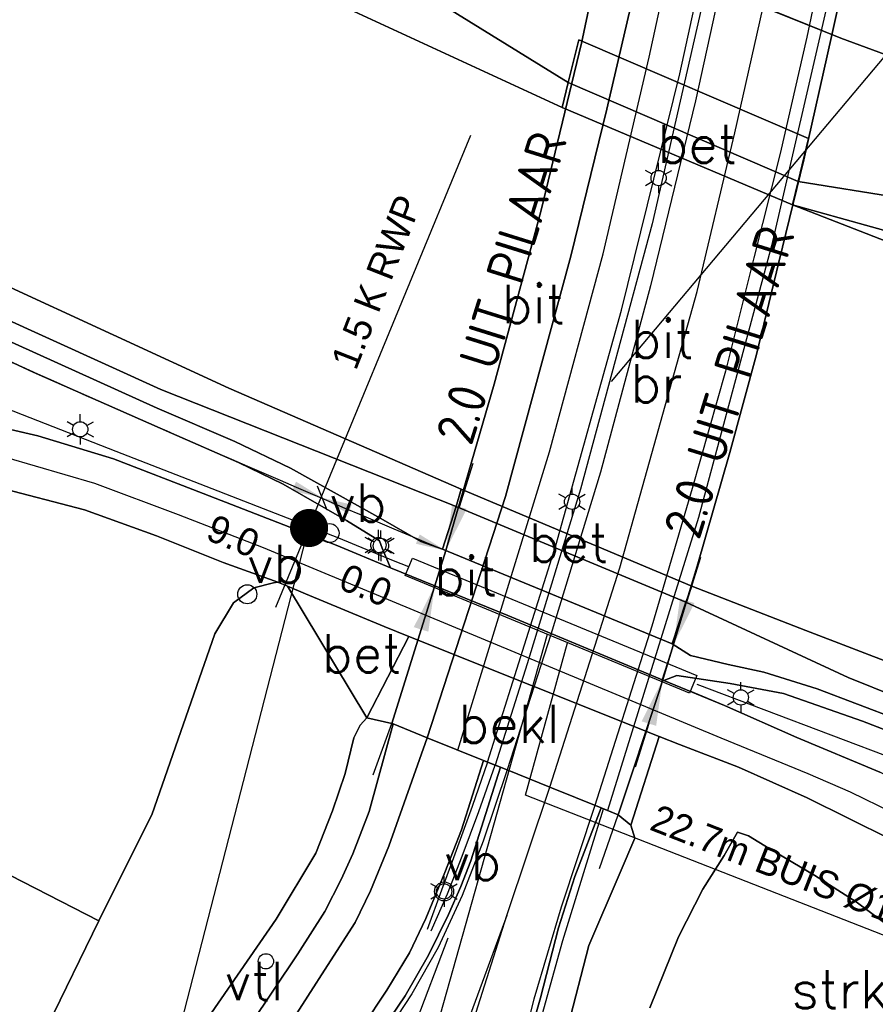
# Model space of a CAD drawing. Header units: millimetres. Extents: x 129727 to 131402, y 399018 to 399724.
# Tile 28 of 60: x 130059 to 130116, y 399368 to 399433. Entities that reach past the tile are written whole.
import ezdxf
from ezdxf.enums import TextEntityAlignment as Align

# ---------------------------------------------------------------- set-up
doc = ezdxf.new("R2010")
doc.units = ezdxf.units.MM
doc.linetypes.add('HIDDEN', pattern=[9.525, 6.35, -3.175])
for name, color, linetype in [('EWD-EM-NW-KBLTRC', 3, 'Continuous'), ('EWD-MB-NW-MBUIS', 2, 'Continuous'), ('EWD-MB-NW-MBUISVLG', 1, 'Continuous'), ('MD1-VL-VERHARDING', 7, 'Continuous'), ('MD1-XX-GELEIDERAIL', 7, 'Continuous'), ('MD1-XX-KUNSTWERK', 7, 'Continuous'), ('MD1-XX-MARKERING', 7, 'Continuous'), ('MD1-XX-RASTER', 7, 'Continuous'), ('MD1-XX-TERREINAFSCH', 7, 'Continuous'), ('MD1-XX-VERHARDING', 7, 'Continuous'), ('MDI-VL-BEKLEDING', 7, 'Continuous'), ('MDI-VL-BEPLANTING', 7, 'Continuous'), ('MDI-VL-GRAS', 7, 'Continuous'), ('MDI-VL-TALUD', 7, 'Continuous'), ('MDI-VL-VERHARDING', 7, 'Continuous'), ('MDI-VL-WATER', 7, 'Continuous'), ('MDI-XX-BEKLEDING', 255, 'Continuous'), ('MDI-XX-BEPLANTING', 80, 'Continuous'), ('MDI-XX-BORD', 255, 'Continuous'), ('MDI-XX-DAMWAND', 252, 'Continuous'), ('MDI-XX-GELEIDERAIL', 200, 'Continuous'), ('MDI-XX-KUNSTWERK', 130, 'Continuous'), ('MDI-XX-LEIDING', 255, 'Continuous'), ('MDI-XX-MARKERING', 251, 'Continuous'), ('MDI-XX-RASTER', 255, 'Continuous'), ('MDI-XX-TALUD', 84, 'Continuous'), ('MDI-XX-TERREINAFSCH', 253, 'Continuous'), ('MDI-XX-VERHARDING', 30, 'Continuous')]:
    doc.layers.add(name, color=color, linetype=linetype)
doc.layers.add('EWD-EM-NW-MATEN', color=1, linetype='Continuous', lineweight=25)
doc.styles.add('ISO25', font='ISO', dxfattribs={"height": 2.5})
doc.styles.add('ROMANS25', font='ROMANS.shx', dxfattribs={"height": 2.5})
doc.styles.add('rtw_iso', font='iso-rtw.shx')

# ---------------------------------------------------------------- blocks, each defined once
blk = doc.blocks.new('_Oblique')
at = {"color": 0, "linetype": 'ByBlock', "lineweight": -2}
blk.add_line((-0.5, -0.5), (0.5, 0.5), dxfattribs=at)

msp = doc.modelspace()

# ---------------------------------------------------------------- linework, layer by layer
for p, q in [((130101.365, 399423.15), (130101.365, 399423.65)), ((130100.932, 399422.9), (130100.499, 399423.15)), ((130101.798, 399422.9), (130102.231, 399423.15)), ((130100.932, 399422.4), (130100.499, 399422.15)), ((130101.798, 399422.4), (130102.231, 399422.15)), ((130101.365, 399422.15), (130101.365, 399421.65)), ((130063.431, 399406.669), (130063.431, 399407.169)), ((130062.998, 399406.419), (130062.565, 399406.669)), ((130063.864, 399406.419), (130064.297, 399406.669)), ((130062.998, 399405.919), (130062.565, 399405.669)), ((130063.431, 399405.669), (130063.431, 399405.169)), ((130063.864, 399405.919), (130064.297, 399405.669)), ((130095.688, 399401.921), (130095.688, 399402.421)), ((130095.255, 399401.671), (130094.822, 399401.921)), ((130096.121, 399401.671), (130096.554, 399401.921)), ((130095.255, 399401.171), (130094.822, 399400.921)), ((130095.688, 399400.921), (130095.688, 399400.421)), ((130096.121, 399401.171), (130096.554, 399400.921)), ((130082.553, 399398.827), (130082.12, 399399.077)), ((130082.716, 399398.78), (130082.283, 399399.03)), ((130082.986, 399399.077), (130082.986, 399399.577)), ((130083.149, 399399.03), (130083.149, 399399.53)), ((130083.419, 399398.827), (130083.852, 399399.077)), ((130083.582, 399398.78), (130084.015, 399399.03)), ((130082.553, 399398.327), (130082.12, 399398.077)), ((130083.419, 399398.327), (130083.852, 399398.077)), ((130082.716, 399398.28), (130082.283, 399398.03)), ((130082.986, 399398.077), (130082.986, 399397.577)), ((130083.149, 399398.03), (130083.149, 399397.53)), ((130083.582, 399398.28), (130084.015, 399398.03)), ((130106.756, 399389.086), (130106.756, 399389.586)), ((130106.323, 399388.836), (130105.89, 399389.086)), ((130107.189, 399388.836), (130107.622, 399389.086)), ((130106.323, 399388.336), (130105.89, 399388.086)), ((130106.756, 399388.086), (130106.756, 399387.586)), ((130107.189, 399388.336), (130107.622, 399388.086)), ((130086.862, 399376.11), (130086.429, 399376.36)), ((130087.295, 399376.36), (130087.295, 399376.86)), ((130087.728, 399376.11), (130088.161, 399376.36)), ((130086.862, 399375.61), (130086.429, 399375.36)), ((130087.295, 399375.36), (130087.295, 399374.86)), ((130087.728, 399375.61), (130088.161, 399375.36))]:
    msp.add_line(p, q)
for centre, radius in [((130101.365, 399422.65), 0.5), ((130063.431, 399406.169), 0.5), ((130095.688, 399401.421), 0.5), ((130079.781, 399399.363), 0.625), ((130082.986, 399398.577), 0.5), ((130083.149, 399398.53), 0.5), ((130074.388, 399395.35), 0.625), ((130106.756, 399388.586), 0.5), ((130087.295, 399375.86), 0.625), ((130087.295, 399375.86), 0.5), ((130075.609, 399371.279), 0.5)]:
    msp.add_circle(centre, radius)
at = {"layer": 'EWD-EM-NW-KBLTRC'}
msp.add_line((130103.862, 399389.45), (130136.574, 399377.119), dxfattribs=at)
msp.add_lwpolyline([(130084.977, 399397.143), (130083.979, 399397.55), (130080.392, 399399.031), (130071.678, 399402.427), (130065.784, 399404.71), (130048.221, 399411.584), (130039.721, 399414.937), (130032.32, 399418.171), (130024.2, 399421.897), (130015.94, 399425.641), (130006.794, 399430.116), (129999.765, 399433.849), (129984.019, 399442.216), (129955.792, 399459.367), (129927.848, 399476.625), (129901.194, 399493.581), (129879.316, 399507.689), (129860.777, 399518.45), (129841.167, 399530.973), (129826.677, 399540.175), (129817.367, 399545.938)], dxfattribs=at)
at = {"layer": 'EWD-EM-NW-KBLTRC', "linetype": 'HIDDEN', "const_width": 1.235}
msp.add_lwpolyline([(130077.956, 399399.288, 1), (130078.919, 399400.108, 1)], format="xyb", close=True, dxfattribs=at)
at = {"layer": 'EWD-EM-NW-MATEN'}
for p, q in [((130133.412, 399451.174), (130098.257, 399409.302)), ((130089.021, 399425.434), (130076.246, 399394.482)), ((130088.301, 399401.097), (130089.195, 399403.96)), ((130087.395, 399398.197), (130086.679, 399395.908)), ((130103.241, 399394.922), (130104.135, 399397.785)), ((130085.784, 399393.045), (130084.89, 399390.181)), ((130092.641, 399382.176), (130095.396, 399392.17)), ((130102.357, 399392.138), (130101.563, 399389.621)), ((130100.725, 399386.87), (130099.83, 399384.006)), ((130121.333, 399370.95), (130092.641, 399382.176))]:
    msp.add_line(p, q, dxfattribs=at)
msp.add_arc((130587.942, 400590.272), 1292.883, 243.928346, 247.212542, dxfattribs=at)
for points in [[(130077.583, 399402.742), (130077.331, 399402.132), (130079.287, 399401.682)], [(130081.243, 399401.232), (130080.991, 399400.622), (130079.287, 399401.682)], [(130087.823, 399401.246), (130088.778, 399400.948), (130087.406, 399398.233)], [(130085.696, 399399.275), (130085.444, 399398.665), (130087.4, 399398.215)], [(130085.307, 399393.194), (130086.262, 399392.896), (130086.679, 399395.908)], [(130102.763, 399395.071), (130103.718, 399394.773), (130102.346, 399392.058)], [(130100.247, 399387.019), (130101.202, 399386.721), (130101.619, 399389.733)]]:
    msp.add_solid(points, dxfattribs=at)
at = {"layer": 'EWD-MB-NW-MBUIS'}
msp.add_lwpolyline([(130103.862, 399390.023), (130103.384, 399388.868), (130084.742, 399396.574), (130085.219, 399397.729)], close=True, dxfattribs=at)
at = {"layer": 'EWD-MB-NW-MBUISVLG'}
for points in [[(130078.41, 399399.725), (130040.103, 399250.928)], [(130094.063, 399392.721), (130047.575, 399227.662)]]:
    msp.add_lwpolyline(points, dxfattribs=at)
at = {"layer": 'MD1-VL-VERHARDING'}
for p, q in [((130096.299, 399431.506), (130098.844, 399443.267)), ((130113.784, 399436.863), (130112.703, 399431.931)), ((130099.965, 399435.816), (130097.978, 399427.175)), ((130097.978, 399427.175), (130099.965, 399435.816)), ((130112.703, 399431.931), (130110.88, 399423.836)), ((130093.629, 399420.452), (130096.299, 399431.506)), ((130097.978, 399427.175), (130095.606, 399417.523)), ((130095.606, 399417.523), (130097.978, 399427.175)), ((130110.88, 399423.836), (130109.238, 399417.133)), ((130090.577, 399409.123), (130093.629, 399420.452)), ((130095.606, 399417.523), (130091.331, 399401.761)), ((130091.331, 399401.761), (130095.606, 399417.523)), ((130109.238, 399417.133), (130107.779, 399411.08)), ((130107.779, 399411.08), (130106.029, 399404.647)), ((130087.403, 399398.224), (130090.577, 399409.123)), ((130106.029, 399404.647), (130103.884, 399397.194)), ((130091.331, 399401.761), (130086.192, 399385.943)), ((130086.192, 399385.943), (130091.331, 399401.761)), ((130083.859, 399386.886), (130087.403, 399398.224)), ((130103.884, 399397.194), (130101.444, 399389.115)), ((130101.444, 399389.115), (130098.707, 399380.882)), ((130083.963, 399386.844), (130083.859, 399386.886)), ((130083.859, 399386.886), (130083.859, 399386.886)), ((130086.192, 399385.943), (130083.963, 399386.844)), ((130088.194, 399385.133), (130086.192, 399385.943)), ((130086.192, 399385.943), (130086.192, 399385.943)), ((130089.871, 399384.455), (130088.194, 399385.133)), ((130090.983, 399384.006), (130089.871, 399384.455)), ((130091.424, 399383.827), (130090.983, 399384.006)), ((130094.223, 399382.695), (130091.424, 399383.827)), ((130097.191, 399381.495), (130094.223, 399382.695)), ((130097.587, 399381.335), (130097.191, 399381.495)), ((130098.707, 399380.882), (130097.587, 399381.335))]:
    msp.add_line(p, q, dxfattribs=at)
at = {"layer": 'MD1-XX-GELEIDERAIL'}
for p, q in [((130105.646, 399440.351), (130100.951, 399419.644)), ((130102.761, 399429.479), (130105.169, 399440.556)), ((130113.14, 399437.139), (130108.775, 399418.205)), ((130098.926, 399413.979), (130102.761, 399429.479)), ((130100.951, 399419.644), (130096.233, 399402.24)), ((130108.775, 399418.205), (130103.984, 399400.383)), ((130094.617, 399398.545), (130098.926, 399413.979)), ((130096.233, 399402.24), (130092.733, 399390.779)), ((130103.984, 399400.383), (130098.002, 399381.167)), ((130090.151, 399384.342), (130094.617, 399398.545)), ((130092.733, 399390.779), (130090.642, 399384.143))]:
    msp.add_line(p, q, dxfattribs=at)
at = {"layer": 'MD1-XX-KUNSTWERK'}
for p, q in [((130096.299, 399431.506), (130098.844, 399443.267)), ((130113.784, 399436.863), (130112.703, 399431.931)), ((130112.703, 399431.931), (130110.88, 399423.836)), ((130093.629, 399420.452), (130096.299, 399431.506)), ((130110.88, 399423.836), (130109.238, 399417.133)), ((130090.577, 399409.123), (130093.629, 399420.452)), ((130109.238, 399417.133), (130107.779, 399411.08)), ((130107.779, 399411.08), (130106.029, 399404.647)), ((130087.403, 399398.224), (130090.577, 399409.123)), ((130106.029, 399404.647), (130103.884, 399397.194)), ((130083.859, 399386.886), (130087.403, 399398.224)), ((130103.884, 399397.194), (130101.444, 399389.115)), ((130101.444, 399389.115), (130098.707, 399380.882)), ((130083.963, 399386.844), (130083.859, 399386.886)), ((130083.859, 399386.886), (130083.859, 399386.886)), ((130086.192, 399385.943), (130083.963, 399386.844)), ((130088.194, 399385.133), (130086.192, 399385.943)), ((130089.871, 399384.455), (130088.194, 399385.133)), ((130090.983, 399384.006), (130089.871, 399384.455)), ((130091.424, 399383.827), (130090.983, 399384.006)), ((130094.223, 399382.695), (130091.424, 399383.827)), ((130097.191, 399381.495), (130094.223, 399382.695)), ((130097.587, 399381.335), (130097.191, 399381.495)), ((130098.707, 399380.882), (130097.587, 399381.335))]:
    msp.add_line(p, q, dxfattribs=at)
at = {"layer": 'MD1-XX-MARKERING'}
for p, q in [((130100.744, 399430.571), (130103.12, 399441.434)), ((130106.459, 399440.003), (130103.786, 399427.704)), ((130112.233, 399437.528), (130111.092, 399431.89)), ((130106.368, 399425.622), (130108.208, 399433.76)), ((130111.092, 399431.89), (130109.33, 399424.256)), ((130097.717, 399417.681), (130100.744, 399430.571)), ((130103.786, 399427.704), (130100.833, 399415.575)), ((130103.901, 399415.218), (130106.368, 399425.622)), ((130109.33, 399424.256), (130107.61, 399417.408)), ((130094.212, 399404.692), (130097.717, 399417.681)), ((130107.61, 399417.408), (130105.758, 399409.976)), ((130100.833, 399415.575), (130097.542, 399403.36)), ((130098.818, 399397.078), (130103.901, 399415.218)), ((130105.758, 399409.976), (130103.554, 399402.286)), ((130088.194, 399385.133), (130094.212, 399404.692)), ((130097.542, 399403.36), (130094.301, 399392.705)), ((130103.554, 399402.286), (130100.91, 399393.26)), ((130094.223, 399382.695), (130098.818, 399397.078)), ((130100.91, 399393.26), (130097.191, 399381.495)), ((130094.301, 399392.705), (130091.424, 399383.827))]:
    msp.add_line(p, q, dxfattribs=at)
at = {"layer": 'MD1-XX-RASTER'}
for p, q in [((130098.844, 399443.267), (130096.299, 399431.506)), ((130112.703, 399431.931), (130113.784, 399436.863)), ((130110.88, 399423.836), (130112.703, 399431.931)), ((130096.299, 399431.506), (130093.629, 399420.452)), ((130109.238, 399417.133), (130110.88, 399423.836)), ((130093.629, 399420.452), (130090.577, 399409.123)), ((130107.779, 399411.08), (130109.238, 399417.133)), ((130106.029, 399404.647), (130107.779, 399411.08)), ((130090.577, 399409.123), (130087.403, 399398.224)), ((130103.884, 399397.194), (130106.029, 399404.647)), ((130087.403, 399398.224), (130083.859, 399386.886)), ((130101.444, 399389.115), (130103.884, 399397.194)), ((130098.707, 399380.882), (130101.444, 399389.115))]:
    msp.add_line(p, q, dxfattribs=at)
at = {"layer": 'MD1-XX-TERREINAFSCH'}
for p, q in [((130097.978, 399427.175), (130099.965, 399435.816)), ((130095.606, 399417.523), (130097.978, 399427.175)), ((130091.331, 399401.761), (130095.606, 399417.523)), ((130086.192, 399385.943), (130091.331, 399401.761))]:
    msp.add_line(p, q, dxfattribs=at)
at = {"layer": 'MDI-VL-BEKLEDING'}
for p, q in [((130113.319, 399431.816), (130095.754, 399438.948)), ((130117.85, 399430.161), (130113.319, 399431.816)), ((130095.027, 399427.283), (130095.431, 399428.91)), ((130095.431, 399428.91), (130110.52, 399422.429)), ((130110.149, 399420.903), (130095.027, 399427.283)), ((130095.027, 399427.283), (130095.027, 399427.283)), ((130110.52, 399422.429), (130110.149, 399420.903)), ((130088.087, 399401.119), (130088.414, 399402.236)), ((130088.414, 399402.236), (130103.548, 399395.878)), ((130103.14, 399394.837), (130088.087, 399401.119)), ((130088.087, 399401.119), (130088.087, 399401.119)), ((130082.228, 399387.251), (130077.034, 399395.874)), ((130077.034, 399395.874), (130078.209, 399395.384)), ((130103.548, 399395.878), (130103.14, 399394.837)), ((130078.209, 399395.384), (130083.363, 399393.237)), ((130083.363, 399393.237), (130084.99, 399392.587)), ((130084.99, 399392.587), (130082.228, 399387.251)), ((130082.228, 399387.251), (130084.99, 399392.587)), ((130084.99, 399392.587), (130101.397, 399386.025)), ((130082.228, 399387.251), (130082.228, 399387.251)), ((130083.859, 399386.886), (130082.228, 399387.251)), ((130082.228, 399387.251), (130082.228, 399387.251)), ((130083.963, 399386.844), (130083.859, 399386.886)), ((130086.192, 399385.943), (130083.963, 399386.844)), ((130088.194, 399385.133), (130086.192, 399385.943)), ((130101.397, 399386.025), (130099.546, 399380.203)), ((130089.871, 399384.455), (130088.194, 399385.133)), ((130090.983, 399384.006), (130089.871, 399384.455)), ((130091.424, 399383.827), (130090.983, 399384.006)), ((130094.223, 399382.695), (130091.424, 399383.827)), ((130097.587, 399381.335), (130094.223, 399382.695)), ((130098.707, 399380.882), (130097.587, 399381.335)), ((130099.546, 399380.203), (130098.707, 399380.882))]:
    msp.add_line(p, q, dxfattribs=at)
at = {"layer": 'MDI-VL-BEPLANTING'}
for p, q in [((130082.169, 399437.118), (130095.431, 399428.91)), ((130095.027, 399427.283), (130078.986, 399434.699)), ((130095.431, 399428.91), (130095.027, 399427.283)), ((130110.149, 399420.903), (130110.52, 399422.429)), ((130110.52, 399422.429), (130138.59, 399417.847)), ((130147.192, 399410.459), (130110.149, 399420.903)), ((130122.585, 399416.047), (130110.149, 399420.903)), ((130110.149, 399420.903), (130147.192, 399410.459)), ((130057.915, 399402.4), (130063.704, 399400.886)), ((130063.704, 399400.886), (130068.442, 399399.184)), ((130068.442, 399399.184), (130072.805, 399397.432)), ((130072.805, 399397.432), (130076.382, 399396.146)), ((130073.479, 399394.788), (130074.816, 399395.783)), ((130074.816, 399395.783), (130073.479, 399394.788)), ((130074.816, 399395.783), (130076.097, 399396.094)), ((130076.097, 399396.094), (130074.816, 399395.783)), ((130076.097, 399396.094), (130076.382, 399396.146)), ((130076.382, 399396.146), (130076.097, 399396.094)), ((130076.382, 399396.146), (130077.034, 399395.874)), ((130077.034, 399395.874), (130082.228, 399387.251)), ((130072.253, 399392.751), (130073.479, 399394.788)), ((130073.479, 399394.788), (130072.253, 399392.751)), ((130068.13, 399380.878), (130072.253, 399392.751)), ((130072.253, 399392.751), (130068.13, 399380.878)), ((130081.792, 399386.777), (130081.364, 399385.928)), ((130082.228, 399387.251), (130081.792, 399386.777)), ((130081.364, 399385.928), (130080.802, 399383.589)), ((130080.802, 399383.589), (130079.976, 399381.145)), ((130064.854, 399374.358), (130068.13, 399380.878)), ((130068.13, 399380.878), (130064.854, 399374.358)), ((130079.976, 399381.145), (130078.873, 399378.382)), ((130105.666, 399378.222), (130106.534, 399379.75)), ((130106.534, 399379.75), (130107.258, 399379.514)), ((130107.258, 399379.514), (130108.624, 399378.671)), ((130078.873, 399378.382), (130076.281, 399374.033)), ((130108.624, 399378.671), (130111.607, 399376.903)), ((130104.272, 399376.004), (130105.666, 399378.222)), ((130064.644, 399373.927), (130057.52, 399377.585)), ((130111.607, 399376.903), (130114.324, 399375.184)), ((130102.664, 399372.885), (130104.272, 399376.004)), ((130114.324, 399375.184), (130118.119, 399372.348)), ((130061.173, 399366.807), (130064.644, 399373.927)), ((130064.644, 399373.927), (130064.854, 399374.358)), ((130064.854, 399374.358), (130064.644, 399373.927)), ((130076.281, 399374.033), (130066.632, 399360.084)), ((130100.792, 399368.224), (130102.664, 399372.885))]:
    msp.add_line(p, q, dxfattribs=at)
at = {"layer": 'MDI-VL-GRAS'}
for p, q in [((130095.754, 399438.948), (130113.319, 399431.816)), ((130095.431, 399428.91), (130082.169, 399437.118)), ((130096.131, 399431.724), (130095.431, 399428.91)), ((130111.204, 399425.247), (130096.131, 399431.724)), ((130113.319, 399431.816), (130117.85, 399430.161)), ((130038.092, 399425.032), (130073.167, 399408.873)), ((130110.52, 399422.429), (130111.204, 399425.247)), ((130138.59, 399417.847), (130110.52, 399422.429)), ((130068.721, 399408.786), (130044.07, 399419.992)), ((130044.07, 399419.992), (130068.721, 399408.786)), ((130042.845, 399418.065), (130060.337, 399409.927)), ((130068.467, 399407.565), (130057.866, 399412.36)), ((130060.337, 399409.927), (130069.41, 399405.924)), ((130088.087, 399401.119), (130068.721, 399408.786)), ((130068.721, 399408.786), (130088.087, 399401.119)), ((130073.167, 399408.873), (130088.414, 399402.236)), ((130073.572, 399405.364), (130068.467, 399407.565)), ((130060.656, 399405.744), (130055.818, 399406.864)), ((130065.621, 399404.237), (130060.656, 399405.744)), ((130069.41, 399405.924), (130073.811, 399403.994)), ((130077.228, 399403.618), (130073.572, 399405.364)), ((130071.497, 399401.961), (130065.621, 399404.237)), ((130073.811, 399403.994), (130076.736, 399402.579)), ((130083.139, 399400.328), (130077.228, 399403.618)), ((130076.736, 399402.579), (130080.888, 399400.2)), ((130088.414, 399402.236), (130088.087, 399401.119)), ((130080.206, 399398.567), (130071.497, 399401.961)), ((130088.087, 399401.119), (130087.191, 399398.301)), ((130085.763, 399398.809), (130083.139, 399400.328)), ((130080.888, 399400.2), (130083.059, 399398.852)), ((130083.789, 399397.087), (130080.206, 399398.567)), ((130083.059, 399398.852), (130083.239, 399398.37)), ((130083.239, 399398.37), (130083.789, 399397.087)), ((130087.191, 399398.301), (130085.763, 399398.809)), ((130103.14, 399394.837), (130103.548, 399395.878)), ((130103.548, 399395.878), (130111.022, 399392.973)), ((130102.256, 399392.091), (130103.14, 399394.837)), ((130113.786, 399389.895), (130103.14, 399394.837)), ((130103.14, 399394.837), (130113.786, 399389.895)), ((130111.022, 399392.973), (130131.461, 399385.129)), ((130111.022, 399392.973), (130111.022, 399392.973)), ((130103.464, 399391.344), (130102.256, 399392.091)), ((130105.92, 399390.75), (130103.464, 399391.344)), ((130108.267, 399390.246), (130105.92, 399390.75)), ((130101.708, 399389.696), (130102.569, 399390.02)), ((130102.569, 399390.02), (130106.065, 399389.491)), ((130111.764, 399389.146), (130108.267, 399390.246)), ((130105.684, 399388.065), (130101.708, 399389.696)), ((130106.065, 399389.491), (130109.547, 399388.841)), ((130122.645, 399386.344), (130113.786, 399389.895)), ((130113.786, 399389.895), (130122.645, 399386.344)), ((130113.786, 399389.895), (130113.786, 399389.895)), ((130109.547, 399388.841), (130114.736, 399387.029)), ((130121.629, 399385.392), (130111.764, 399389.146)), ((130110.427, 399385.964), (130105.684, 399388.065)), ((130081.364, 399385.928), (130081.792, 399386.777)), ((130081.792, 399386.777), (130082.228, 399387.251)), ((130082.228, 399387.251), (130083.859, 399386.886)), ((130082.228, 399387.251), (130082.228, 399387.251)), ((130083.963, 399386.844), (130082.377, 399381.11)), ((130083.859, 399386.886), (130083.963, 399386.844)), ((130114.736, 399387.029), (130126.636, 399382.402)), ((130114.736, 399387.029), (130114.736, 399387.029)), ((130080.802, 399383.589), (130081.364, 399385.928)), ((130099.546, 399380.203), (130101.397, 399386.025)), ((130101.397, 399386.025), (130102.728, 399385.493)), ((130102.728, 399385.493), (130106.614, 399384.003)), ((130115.87, 399383.685), (130110.427, 399385.964)), ((130088.427, 399379.898), (130089.871, 399384.455)), ((130089.871, 399384.455), (130090.151, 399384.342)), ((130090.151, 399384.342), (130090.642, 399384.143)), ((130090.642, 399384.143), (130090.983, 399384.006)), ((130079.976, 399381.145), (130080.802, 399383.589)), ((130090.983, 399384.006), (130089.039, 399377.876)), ((130090.983, 399384.006), (130090.983, 399384.006)), ((130106.614, 399384.003), (130111.117, 399382.009)), ((130111.117, 399382.009), (130116.578, 399379.297)), ((130078.873, 399378.382), (130079.976, 399381.145)), ((130082.377, 399381.11), (130081.313, 399378.322)), ((130095.858, 399376.852), (130097.587, 399381.335)), ((130097.587, 399381.335), (130097.745, 399381.271)), ((130097.745, 399381.271), (130098.707, 399380.882)), ((130098.707, 399380.882), (130099.546, 399380.203)), ((130087.35, 399377.101), (130088.427, 399379.898)), ((130099.812, 399379.36), (130099.546, 399380.203)), ((130099.546, 399380.203), (130099.546, 399380.203)), ((130099.546, 399380.203), (130099.812, 399379.36)), ((130106.534, 399379.75), (130105.666, 399378.222)), ((130107.258, 399379.514), (130106.534, 399379.75)), ((130098.832, 399377.113), (130099.812, 399379.36)), ((130099.812, 399379.36), (130098.832, 399377.113)), ((130108.624, 399378.671), (130107.258, 399379.514)), ((130076.281, 399374.033), (130078.873, 399378.382)), ((130081.313, 399378.322), (130080.533, 399376.65)), ((130111.607, 399376.903), (130108.624, 399378.671)), ((130089.039, 399377.876), (130088.384, 399376.176)), ((130105.666, 399378.222), (130104.272, 399376.004)), ((130057.52, 399377.585), (130064.644, 399373.927)), ((130086.096, 399374.094), (130087.35, 399377.101)), ((130096.786, 399372.326), (130098.832, 399377.113)), ((130098.832, 399377.113), (130096.786, 399372.326)), ((130080.533, 399376.65), (130079.472, 399374.551)), ((130094.793, 399373.481), (130095.858, 399376.852)), ((130114.324, 399375.184), (130111.607, 399376.903)), ((130088.384, 399376.176), (130087.589, 399374.349)), ((130104.272, 399376.004), (130102.664, 399372.885)), ((130118.119, 399372.348), (130114.324, 399375.184)), ((130079.472, 399374.551), (130077.705, 399371.769)), ((130064.644, 399373.927), (130061.173, 399366.807)), ((130066.632, 399360.084), (130076.281, 399374.033)), ((130085.024, 399371.826), (130086.096, 399374.094)), ((130087.589, 399374.349), (130086.268, 399371.688)), ((130093.614, 399368.893), (130094.793, 399373.481)), ((130102.664, 399372.885), (130100.792, 399368.224)), ((130095.301, 399366.616), (130096.786, 399372.326)), ((130096.786, 399372.326), (130095.301, 399366.616)), ((130077.705, 399371.769), (130074.561, 399367.08)), ((130083.531, 399369.376), (130085.024, 399371.826)), ((130086.268, 399371.688), (130084.738, 399369.023)), ((130081.238, 399365.926), (130083.531, 399369.376)), ((130084.738, 399369.023), (130082.846, 399366.235)), ((130092.463, 399364.833), (130093.614, 399368.893))]:
    msp.add_line(p, q, dxfattribs=at)
at = {"layer": 'MDI-VL-TALUD'}
for p, q in [((130113.319, 399431.816), (130095.754, 399438.948)), ((130082.169, 399437.118), (130095.431, 399428.91)), ((130095.027, 399427.283), (130078.986, 399434.699)), ((130117.85, 399430.161), (130113.319, 399431.816)), ((130095.431, 399428.91), (130095.027, 399427.283)), ((130095.027, 399427.283), (130095.431, 399428.91)), ((130095.431, 399428.91), (130110.52, 399422.429)), ((130110.149, 399420.903), (130095.027, 399427.283)), ((130095.027, 399427.283), (130095.027, 399427.283)), ((130038.092, 399425.032), (130073.167, 399408.873)), ((130110.149, 399420.903), (130110.52, 399422.429)), ((130110.52, 399422.429), (130110.149, 399420.903)), ((130110.52, 399422.429), (130138.59, 399417.847)), ((130147.192, 399410.459), (130110.149, 399420.903)), ((130068.721, 399408.786), (130044.07, 399419.992)), ((130088.087, 399401.119), (130068.721, 399408.786)), ((130073.167, 399408.873), (130088.414, 399402.236)), ((130088.414, 399402.236), (130088.087, 399401.119)), ((130088.087, 399401.119), (130088.414, 399402.236)), ((130088.414, 399402.236), (130103.548, 399395.878)), ((130103.14, 399394.837), (130088.087, 399401.119)), ((130088.087, 399401.119), (130088.087, 399401.119)), ((130073.479, 399394.788), (130074.816, 399395.783)), ((130074.816, 399395.783), (130076.097, 399396.094)), ((130076.097, 399396.094), (130076.382, 399396.146)), ((130076.382, 399396.146), (130077.034, 399395.874)), ((130077.034, 399395.874), (130082.228, 399387.251)), ((130082.228, 399387.251), (130077.034, 399395.874)), ((130077.034, 399395.874), (130078.209, 399395.384)), ((130103.14, 399394.837), (130103.548, 399395.878)), ((130103.548, 399395.878), (130103.14, 399394.837)), ((130103.548, 399395.878), (130111.022, 399392.973)), ((130078.209, 399395.384), (130083.363, 399393.237)), ((130072.253, 399392.751), (130073.479, 399394.788)), ((130113.786, 399389.895), (130103.14, 399394.837)), ((130083.363, 399393.237), (130084.99, 399392.587)), ((130083.363, 399393.237), (130083.363, 399393.237)), ((130068.13, 399380.878), (130072.253, 399392.751)), ((130084.99, 399392.587), (130082.228, 399387.251)), ((130082.228, 399387.251), (130084.99, 399392.587)), ((130084.99, 399392.587), (130101.397, 399386.025)), ((130111.022, 399392.973), (130131.461, 399385.129)), ((130111.022, 399392.973), (130111.022, 399392.973)), ((130122.645, 399386.344), (130113.786, 399389.895)), ((130081.792, 399386.777), (130081.364, 399385.928)), ((130082.228, 399387.251), (130081.792, 399386.777)), ((130083.859, 399386.886), (130082.228, 399387.251)), ((130082.228, 399387.251), (130082.228, 399387.251)), ((130083.963, 399386.844), (130083.859, 399386.886)), ((130086.192, 399385.943), (130083.963, 399386.844)), ((130081.364, 399385.928), (130080.802, 399383.589)), ((130088.194, 399385.133), (130086.192, 399385.943)), ((130101.397, 399386.025), (130099.546, 399380.203)), ((130099.546, 399380.203), (130101.397, 399386.025)), ((130101.397, 399386.025), (130102.728, 399385.493)), ((130102.728, 399385.493), (130106.614, 399384.003)), ((130102.728, 399385.493), (130102.728, 399385.493)), ((130089.871, 399384.455), (130088.194, 399385.133)), ((130090.983, 399384.006), (130089.871, 399384.455)), ((130080.802, 399383.589), (130079.976, 399381.145)), ((130091.424, 399383.827), (130090.983, 399384.006)), ((130094.223, 399382.695), (130091.424, 399383.827)), ((130106.614, 399384.003), (130111.117, 399382.009)), ((130097.587, 399381.335), (130094.223, 399382.695)), ((130111.117, 399382.009), (130116.578, 399379.297)), ((130064.854, 399374.358), (130068.13, 399380.878)), ((130079.976, 399381.145), (130078.873, 399378.382)), ((130098.707, 399380.882), (130097.587, 399381.335)), ((130099.546, 399380.203), (130098.707, 399380.882)), ((130099.812, 399379.36), (130099.546, 399380.203)), ((130106.534, 399379.75), (130105.666, 399378.222)), ((130107.258, 399379.514), (130106.534, 399379.75)), ((130098.832, 399377.113), (130099.812, 399379.36)), ((130108.624, 399378.671), (130107.258, 399379.514)), ((130078.873, 399378.382), (130076.281, 399374.033)), ((130111.607, 399376.903), (130108.624, 399378.671)), ((130105.666, 399378.222), (130104.272, 399376.004)), ((130096.786, 399372.326), (130098.832, 399377.113)), ((130114.324, 399375.184), (130111.607, 399376.903)), ((130104.272, 399376.004), (130102.664, 399372.885)), ((130118.119, 399372.348), (130114.324, 399375.184)), ((130061.173, 399366.807), (130064.644, 399373.927)), ((130064.644, 399373.927), (130064.854, 399374.358)), ((130076.281, 399374.033), (130066.632, 399360.084)), ((130102.664, 399372.885), (130100.792, 399368.224)), ((130095.301, 399366.616), (130096.786, 399372.326))]:
    msp.add_line(p, q, dxfattribs=at)
at = {"layer": 'MDI-VL-VERHARDING'}
for p, q in [((130060.337, 399409.927), (130042.845, 399418.065)), ((130057.866, 399412.36), (130068.467, 399407.565)), ((130069.41, 399405.924), (130060.337, 399409.927)), ((130068.467, 399407.565), (130073.572, 399405.364)), ((130055.818, 399406.864), (130060.656, 399405.744)), ((130060.656, 399405.744), (130065.621, 399404.237)), ((130073.811, 399403.994), (130069.41, 399405.924)), ((130073.572, 399405.364), (130077.228, 399403.618)), ((130065.621, 399404.237), (130071.497, 399401.961)), ((130076.736, 399402.579), (130073.811, 399403.994)), ((130077.228, 399403.618), (130083.139, 399400.328)), ((130063.704, 399400.886), (130057.915, 399402.4)), ((130080.888, 399400.2), (130076.736, 399402.579)), ((130071.497, 399401.961), (130080.206, 399398.567)), ((130068.442, 399399.184), (130063.704, 399400.886)), ((130083.139, 399400.328), (130085.763, 399398.809)), ((130083.139, 399400.328), (130083.139, 399400.328)), ((130083.059, 399398.852), (130080.888, 399400.2)), ((130072.805, 399397.432), (130068.442, 399399.184)), ((130080.206, 399398.567), (130083.789, 399397.087)), ((130083.239, 399398.37), (130083.059, 399398.852)), ((130083.789, 399397.087), (130083.239, 399398.37)), ((130085.763, 399398.809), (130087.191, 399398.301)), ((130087.191, 399398.301), (130102.256, 399392.091)), ((130076.382, 399396.146), (130072.805, 399397.432)), ((130083.789, 399397.087), (130091.469, 399393.955)), ((130091.469, 399393.955), (130083.789, 399397.087)), ((130077.034, 399395.874), (130076.382, 399396.146)), ((130078.209, 399395.384), (130077.034, 399395.874)), ((130083.363, 399393.237), (130078.209, 399395.384)), ((130091.469, 399393.955), (130101.708, 399389.696)), ((130101.708, 399389.696), (130091.469, 399393.955)), ((130084.99, 399392.587), (130083.363, 399393.237)), ((130101.397, 399386.025), (130084.99, 399392.587)), ((130084.99, 399392.587), (130084.99, 399392.587)), ((130102.256, 399392.091), (130103.464, 399391.344)), ((130103.464, 399391.344), (130105.92, 399390.75)), ((130105.92, 399390.75), (130108.267, 399390.246)), ((130102.569, 399390.02), (130101.708, 399389.696)), ((130106.065, 399389.491), (130102.569, 399390.02)), ((130108.267, 399390.246), (130111.764, 399389.146)), ((130101.708, 399389.696), (130105.684, 399388.065)), ((130109.547, 399388.841), (130106.065, 399389.491)), ((130114.736, 399387.029), (130109.547, 399388.841)), ((130111.764, 399389.146), (130121.629, 399385.392)), ((130105.684, 399388.065), (130110.427, 399385.964)), ((130082.377, 399381.11), (130083.963, 399386.844)), ((130083.963, 399386.844), (130086.192, 399385.943)), ((130126.636, 399382.402), (130114.736, 399387.029)), ((130083.676, 399378.842), (130086.192, 399385.943)), ((130086.192, 399385.943), (130083.676, 399378.842)), ((130086.192, 399385.943), (130088.194, 399385.133)), ((130102.728, 399385.493), (130101.397, 399386.025)), ((130106.614, 399384.003), (130102.728, 399385.493)), ((130110.427, 399385.964), (130115.87, 399383.685)), ((130088.194, 399385.133), (130089.871, 399384.455)), ((130089.871, 399384.455), (130088.427, 399379.898)), ((130089.039, 399377.876), (130090.983, 399384.006)), ((130090.983, 399384.006), (130091.424, 399383.827)), ((130091.424, 399383.827), (130094.223, 399382.695)), ((130111.117, 399382.009), (130106.614, 399384.003)), ((130094.223, 399382.695), (130097.587, 399381.335)), ((130116.578, 399379.297), (130111.117, 399382.009)), ((130081.313, 399378.322), (130082.377, 399381.11)), ((130097.587, 399381.335), (130095.858, 399376.852)), ((130088.427, 399379.898), (130087.35, 399377.101)), ((130080.533, 399376.65), (130081.313, 399378.322)), ((130082.458, 399375.907), (130083.676, 399378.842)), ((130083.676, 399378.842), (130082.458, 399375.907)), ((130088.384, 399376.176), (130089.039, 399377.876)), ((130087.35, 399377.101), (130086.096, 399374.094)), ((130079.472, 399374.551), (130080.533, 399376.65)), ((130095.858, 399376.852), (130094.793, 399373.481)), ((130081.463, 399373.825), (130082.458, 399375.907)), ((130082.458, 399375.907), (130081.463, 399373.825)), ((130087.589, 399374.349), (130088.384, 399376.176)), ((130077.705, 399371.769), (130079.472, 399374.551)), ((130079.654, 399370.994), (130081.463, 399373.825)), ((130081.463, 399373.825), (130079.654, 399370.994)), ((130086.096, 399374.094), (130085.024, 399371.826)), ((130086.268, 399371.688), (130087.589, 399374.349)), ((130094.793, 399373.481), (130093.614, 399368.893)), ((130074.561, 399367.08), (130077.705, 399371.769)), ((130085.024, 399371.826), (130083.531, 399369.376)), ((130084.738, 399369.023), (130086.268, 399371.688)), ((130076.715, 399366.432), (130079.654, 399370.994)), ((130079.654, 399370.994), (130076.715, 399366.432)), ((130083.531, 399369.376), (130081.238, 399365.926)), ((130082.846, 399366.235), (130084.738, 399369.023)), ((130093.614, 399368.893), (130092.463, 399364.833))]:
    msp.add_line(p, q, dxfattribs=at)
at = {"layer": 'MDI-VL-WATER'}
for p, q in [((130078.986, 399434.699), (130095.027, 399427.283)), ((130095.027, 399427.283), (130110.149, 399420.903)), ((130073.167, 399408.873), (130038.092, 399425.032)), ((130110.149, 399420.903), (130122.585, 399416.047)), ((130088.414, 399402.236), (130073.167, 399408.873)), ((130073.167, 399408.873), (130073.167, 399408.873)), ((130103.548, 399395.878), (130088.414, 399402.236)), ((130111.022, 399392.973), (130103.548, 399395.878)), ((130131.461, 399385.129), (130111.022, 399392.973))]:
    msp.add_line(p, q, dxfattribs=at)
at = {"layer": 'MDI-XX-DAMWAND'}
for p, q in [((130038.092, 399425.032), (130073.167, 399408.873)), ((130073.167, 399408.873), (130088.414, 399402.236)), ((130088.414, 399402.236), (130103.548, 399395.878)), ((130103.548, 399395.878), (130111.022, 399392.973)), ((130111.022, 399392.973), (130131.461, 399385.129))]:
    msp.add_line(p, q, dxfattribs=at)
at = {"layer": 'MDI-XX-GELEIDERAIL'}
for p, q in [((130090.151, 399384.342), (130089.141, 399381.423)), ((130089.566, 399381.098), (130090.642, 399384.143)), ((130089.141, 399381.423), (130087.83, 399377.83)), ((130088.483, 399378.186), (130089.566, 399381.098)), ((130095.086, 399372.638), (130097.745, 399381.271)), ((130087.83, 399377.83), (130087.113, 399375.951)), ((130087.526, 399375.705), (130088.483, 399378.186)), ((130087.113, 399375.951), (130086.183, 399373.355)), ((130086.445, 399373.277), (130087.526, 399375.705)), ((130093.285, 399366.176), (130095.086, 399372.638))]:
    msp.add_line(p, q, dxfattribs=at)
at = {"layer": 'MDI-XX-KUNSTWERK'}
for p, q in [((130095.431, 399428.91), (130096.131, 399431.724)), ((130096.131, 399431.724), (130111.204, 399425.247)), ((130096.131, 399431.724), (130096.131, 399431.724)), ((130110.52, 399422.429), (130095.431, 399428.91)), ((130111.204, 399425.247), (130110.52, 399422.429)), ((130087.191, 399398.301), (130088.087, 399401.119)), ((130088.087, 399401.119), (130103.14, 399394.837)), ((130102.256, 399392.091), (130087.191, 399398.301)), ((130103.14, 399394.837), (130102.256, 399392.091)), ((130102.256, 399392.091), (130102.256, 399392.091)), ((130083.859, 399386.886), (130083.963, 399386.844)), ((130083.963, 399386.844), (130086.192, 399385.943)), ((130086.192, 399385.943), (130089.871, 399384.455)), ((130089.871, 399384.455), (130090.983, 399384.006)), ((130090.983, 399384.006), (130097.587, 399381.335)), ((130097.587, 399381.335), (130098.707, 399380.882))]:
    msp.add_line(p, q, dxfattribs=at)
at = {"layer": 'MDI-XX-MARKERING'}
for p, q in [((130064.397, 399402.626), (130058.557, 399404.316)), ((130069.865, 399400.562), (130064.397, 399402.626)), ((130075.448, 399398.392), (130069.865, 399400.562)), ((130081.44, 399395.899), (130075.448, 399398.392)), ((130105.471, 399385.921), (130081.44, 399395.899)), ((130111.167, 399383.569), (130105.471, 399385.921)), ((130091.424, 399383.827), (130089.849, 399379.149)), ((130113.944, 399382.363), (130111.167, 399383.569)), ((130091.398, 399374.292), (130094.223, 399382.695)), ((130116.729, 399381.026), (130113.944, 399382.363)), ((130097.191, 399381.495), (130094.974, 399374.839)), ((130089.849, 399379.149), (130088.484, 399375.59)), ((130088.484, 399375.59), (130086.915, 399372.19)), ((130094.974, 399374.839), (130093.19, 399368.789)), ((130091.398, 399374.292), (130087.32, 399363.142)), ((130088.582, 399365.369), (130091.398, 399374.292)), ((130087.538, 399372.793), (130081.48, 399356.934)), ((130086.915, 399372.19), (130085.171, 399369.14)), ((130085.171, 399369.14), (130082.159, 399364.58)), ((130093.19, 399368.789), (130091.868, 399363.751))]:
    msp.add_line(p, q, dxfattribs=at)
msp.add_lwpolyline([(130084.786, 399396.68), (130083.789, 399397.087), (130080.206, 399398.567), (130071.497, 399401.961), (130065.621, 399404.237), (130060.656, 399405.744), (130055.818, 399406.864)], dxfattribs=at)
at = {"layer": 'MDI-XX-RASTER'}
for p, q in [((130082.636, 399383.5), (130083.859, 399386.886)), ((130097.478, 399377.36), (130098.707, 399380.882))]:
    msp.add_line(p, q, dxfattribs=at)
at = {"layer": 'MDI-XX-TALUD'}
for p, q in [((130095.431, 399428.91), (130082.169, 399437.118)), ((130138.59, 399417.847), (130110.52, 399422.429)), ((130110.149, 399420.903), (130147.192, 399410.459)), ((130044.07, 399419.992), (130068.721, 399408.786)), ((130068.721, 399408.786), (130088.087, 399401.119)), ((130074.816, 399395.783), (130073.479, 399394.788)), ((130076.097, 399396.094), (130074.816, 399395.783)), ((130076.382, 399396.146), (130076.097, 399396.094)), ((130073.479, 399394.788), (130072.253, 399392.751)), ((130103.14, 399394.837), (130113.786, 399389.895)), ((130072.253, 399392.751), (130068.13, 399380.878)), ((130113.786, 399389.895), (130122.645, 399386.344)), ((130081.364, 399385.928), (130081.792, 399386.777)), ((130081.792, 399386.777), (130082.228, 399387.251)), ((130080.802, 399383.589), (130081.364, 399385.928)), ((130079.976, 399381.145), (130080.802, 399383.589)), ((130068.13, 399380.878), (130064.854, 399374.358)), ((130078.873, 399378.382), (130079.976, 399381.145)), ((130099.546, 399380.203), (130099.812, 399379.36)), ((130105.666, 399378.222), (130106.534, 399379.75)), ((130106.534, 399379.75), (130107.258, 399379.514)), ((130099.812, 399379.36), (130098.832, 399377.113)), ((130107.258, 399379.514), (130108.624, 399378.671)), ((130076.281, 399374.033), (130078.873, 399378.382)), ((130108.624, 399378.671), (130111.607, 399376.903)), ((130104.272, 399376.004), (130105.666, 399378.222)), ((130098.832, 399377.113), (130096.786, 399372.326)), ((130111.607, 399376.903), (130114.324, 399375.184)), ((130102.664, 399372.885), (130104.272, 399376.004)), ((130114.324, 399375.184), (130118.119, 399372.348)), ((130064.644, 399373.927), (130061.173, 399366.807)), ((130064.854, 399374.358), (130064.644, 399373.927)), ((130066.632, 399360.084), (130076.281, 399374.033)), ((130100.792, 399368.224), (130102.664, 399372.885)), ((130096.786, 399372.326), (130095.301, 399366.616))]:
    msp.add_line(p, q, dxfattribs=at)
at = {"layer": 'MDI-XX-TERREINAFSCH'}
for p, q in [((130095.754, 399438.948), (130113.319, 399431.816)), ((130078.986, 399434.699), (130095.027, 399427.283)), ((130113.319, 399431.816), (130117.85, 399430.161)), ((130095.431, 399428.91), (130095.027, 399427.283)), ((130095.027, 399427.283), (130110.149, 399420.903)), ((130110.52, 399422.429), (130110.149, 399420.903)), ((130110.149, 399420.903), (130122.585, 399416.047)), ((130042.845, 399418.065), (130060.337, 399409.927)), ((130068.467, 399407.565), (130057.866, 399412.36)), ((130060.337, 399409.927), (130069.41, 399405.924)), ((130073.572, 399405.364), (130068.467, 399407.565)), ((130069.41, 399405.924), (130073.811, 399403.994)), ((130077.228, 399403.618), (130073.572, 399405.364)), ((130073.811, 399403.994), (130076.736, 399402.579)), ((130083.139, 399400.328), (130077.228, 399403.618)), ((130063.704, 399400.886), (130057.915, 399402.4)), ((130076.736, 399402.579), (130080.888, 399400.2)), ((130088.087, 399401.119), (130088.414, 399402.236)), ((130068.442, 399399.184), (130063.704, 399400.886)), ((130083.139, 399400.328), (130085.763, 399398.809)), ((130083.059, 399398.852), (130080.888, 399400.2)), ((130072.805, 399397.432), (130068.442, 399399.184)), ((130083.239, 399398.37), (130083.059, 399398.852)), ((130083.789, 399397.087), (130083.239, 399398.37)), ((130085.763, 399398.809), (130087.191, 399398.301)), ((130076.382, 399396.146), (130072.805, 399397.432)), ((130077.034, 399395.874), (130076.382, 399396.146)), ((130078.209, 399395.384), (130077.034, 399395.874)), ((130082.228, 399387.251), (130077.034, 399395.874)), ((130103.14, 399394.837), (130103.548, 399395.878)), ((130083.363, 399393.237), (130078.209, 399395.384)), ((130084.99, 399392.587), (130083.363, 399393.237)), ((130082.228, 399387.251), (130084.99, 399392.587)), ((130101.397, 399386.025), (130084.99, 399392.587)), ((130102.256, 399392.091), (130103.464, 399391.344)), ((130103.464, 399391.344), (130105.92, 399390.75)), ((130108.267, 399390.246), (130105.92, 399390.75)), ((130102.569, 399390.02), (130101.708, 399389.696)), ((130106.065, 399389.491), (130102.569, 399390.02)), ((130111.764, 399389.146), (130108.267, 399390.246)), ((130106.065, 399389.491), (130109.547, 399388.841)), ((130109.547, 399388.841), (130114.736, 399387.029)), ((130121.629, 399385.392), (130111.764, 399389.146)), ((130082.228, 399387.251), (130083.859, 399386.886)), ((130083.963, 399386.844), (130082.377, 399381.11)), ((130114.736, 399387.029), (130126.636, 399382.402)), ((130083.676, 399378.842), (130086.192, 399385.943)), ((130099.546, 399380.203), (130101.397, 399386.025)), ((130102.728, 399385.493), (130101.397, 399386.025)), ((130106.614, 399384.003), (130102.728, 399385.493)), ((130089.871, 399384.455), (130088.427, 399379.898)), ((130089.039, 399377.876), (130090.983, 399384.006)), ((130111.117, 399382.009), (130106.614, 399384.003)), ((130116.578, 399379.297), (130111.117, 399382.009)), ((130082.377, 399381.11), (130081.313, 399378.322)), ((130097.587, 399381.335), (130095.858, 399376.852)), ((130098.707, 399380.882), (130099.546, 399380.203)), ((130088.427, 399379.898), (130087.35, 399377.101)), ((130081.313, 399378.322), (130080.533, 399376.65)), ((130082.458, 399375.907), (130083.676, 399378.842)), ((130088.384, 399376.176), (130089.039, 399377.876)), ((130057.52, 399377.585), (130064.644, 399373.927)), ((130087.35, 399377.101), (130086.096, 399374.094)), ((130080.533, 399376.65), (130079.472, 399374.551)), ((130095.858, 399376.852), (130094.793, 399373.481)), ((130081.463, 399373.825), (130082.458, 399375.907)), ((130087.589, 399374.349), (130088.384, 399376.176)), ((130079.472, 399374.551), (130077.705, 399371.769)), ((130079.654, 399370.994), (130081.463, 399373.825)), ((130086.096, 399374.094), (130085.024, 399371.826)), ((130086.268, 399371.688), (130087.589, 399374.349)), ((130094.793, 399373.481), (130093.614, 399368.893)), ((130077.705, 399371.769), (130074.561, 399367.08)), ((130085.024, 399371.826), (130083.531, 399369.376)), ((130084.738, 399369.023), (130086.268, 399371.688)), ((130076.715, 399366.432), (130079.654, 399370.994)), ((130083.531, 399369.376), (130081.238, 399365.926)), ((130082.846, 399366.235), (130084.738, 399369.023)), ((130093.614, 399368.893), (130092.463, 399364.833))]:
    msp.add_line(p, q, dxfattribs=at)
msp.add_lwpolyline([(130222.506, 399341.234), (130219.057, 399342.717), (130214.577, 399344.594), (130204.123, 399348.204), (130179.129, 399356.562), (130175.759, 399357.689), (130160.398, 399362.715), (130145.6, 399367.756), (130139.315, 399369.881), (130137.269, 399370.607), (130135.691, 399371.254), (130132.437, 399372.987), (130129.873, 399374.529), (130128.188, 399375.408), (130124.985, 399378.055), (130122.241, 399379.992), (130119.625, 399381.727), (130115.87, 399383.685), (130110.427, 399385.964), (130105.684, 399388.065), (130103.434, 399388.988)], dxfattribs=at)

# ---------------------------------------------------------------- block references
at = {"layer": 'EWD-EM-NW-MATEN', "zscale": 1.2}
for p, xscale, yscale, rotation in [((130079.287, 399401.682), 1.200000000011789, 1.200000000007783, 247.5730123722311), ((130078.437, 399399.698), 1.200000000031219, 1.200000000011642, 90.02957964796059)]:
    msp.add_blockref('_Oblique', p, dxfattribs=dict(at, xscale=xscale, yscale=yscale, rotation=rotation))

# ---------------------------------------------------------------- texts
at = {"layer": 'EWD-EM-NW-MATEN', "attachment_point": 5}
for s, insert, char_height, rotation, style in [('2.0 UIT PILAAR', (130091.049, 399415.465), 2.5, 72.64645, 'ISO25'), ('1.5 K RWP', (130082.858, 399415.834), 1.8, 68.58544, 'rtw_iso'), ('2.0 UIT PILAAR', (130105.989, 399409.29), 2.5, 72.64645, 'ISO25'), ('\\P9.0', (130074.032, 399400.549), 1.8, 337.57301, 'rtw_iso'), ('\\P0.0', (130082.731, 399397.322), 1.8, 337.57301, 'rtw_iso'), ('\\P22.7m BUIS %%C125 ST.', (130112.701, 399377.771), 1.8, 338.58062, 'rtw_iso')]:
    msp.add_mtext(s, dxfattribs=dict(at, insert=insert, char_height=char_height, rotation=rotation, style=style))
at = {"layer": 'MD1-XX-KUNSTWERK', "style": 'ROMANS25'}
msp.add_text('br', height=2.5, dxfattribs=at).set_placement((130101.224, 399409.19), align=Align.MIDDLE_CENTER)
at = {"layer": 'MD1-XX-VERHARDING', "style": 'ROMANS25'}
for p in [(130093.16, 399414.392), (130101.608, 399412.102)]:
    msp.add_text('bit', height=2.5, dxfattribs=at).set_placement(p, align=Align.MIDDLE_CENTER)
at = {"layer": 'MDI-XX-BEKLEDING', "style": 'ROMANS25'}
for s, p in [('bet', (130103.906, 399424.893)), ('bet', (130095.459, 399398.738)), ('bet', (130081.897, 399391.475)), ('bekl', (130091.548, 399386.853))]:
    msp.add_text(s, height=2.5, dxfattribs=at).set_placement(p, align=Align.MIDDLE_CENTER)
at = {"layer": 'MDI-XX-BEPLANTING', "style": 'ROMANS25'}
msp.add_text('strkn', height=2.5, dxfattribs=at).set_placement((130114.242, 399369.448), align=Align.MIDDLE_CENTER)
at = {"layer": 'MDI-XX-BORD', "style": 'ROMANS25'}
for p in [(130079.781, 399399.363), (130074.388, 399395.35), (130087.295, 399375.86)]:
    msp.add_text('vb', height=2.5, dxfattribs=at).set_placement(p, align=Align.BOTTOM_LEFT)
at = {"layer": 'MDI-XX-LEIDING', "style": 'ROMANS25'}
msp.add_text('vtl', height=2.5, dxfattribs=at).set_placement((130074.851, 399369.989), align=Align.MIDDLE_CENTER)
at = {"layer": 'MDI-XX-VERHARDING', "style": 'ROMANS25'}
msp.add_text('bit', height=2.5, dxfattribs=at).set_placement((130088.714, 399396.541), align=Align.MIDDLE_CENTER)

doc.saveas('drawing.dxf')
